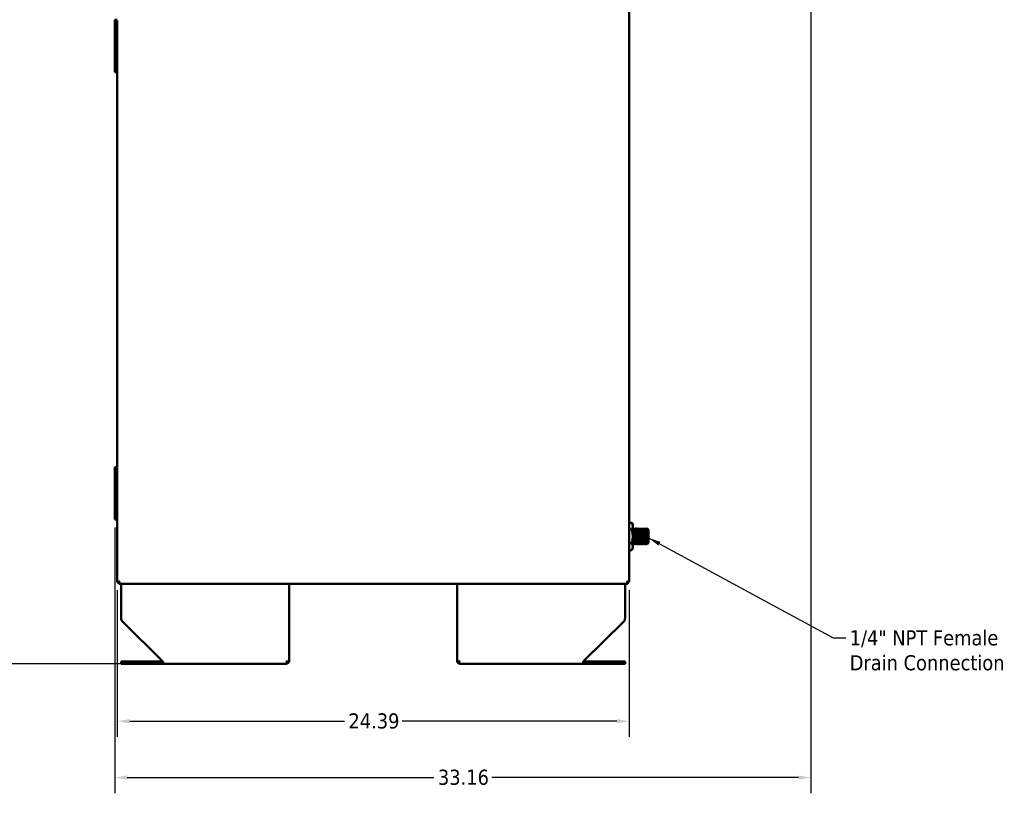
# Model space of a CAD drawing. Header units: inches. Extents: x 1 to 203, y 4 to 128.
# Tile 17 of 132: x 35 to 81, y 35 to 72. Entities that reach past the tile are written whole.
import ezdxf

# ---------------------------------------------------------------- set-up
doc = ezdxf.new("R2010")
doc.units = ezdxf.units.IN
doc.header["$LTSCALE"] = 6
doc.header["$MEASUREMENT"] = 0
for name, color, linetype, lineweight in [('Dimension (ANSI)', 7, 'Continuous', 25), ('Symbol (ANSI)', 7, 'Continuous', 25), ('Visible (ANSI)', 7, 'Continuous', 50)]:
    doc.layers.add(name, color=color, linetype=linetype, lineweight=lineweight)
doc.styles.add('Note Text (ANSI)', font='tahoma.ttf')
doc.dimstyles.new('Default (ANSI)', dxfattribs={"dimscale": 6, "dimtxt": 0.12, "dimasz": 0.098425, "dimexe": 0.125, "dimexo": 0.0625, "dimgap": 0.031496, "dimtad": 0, "dimtih": 1, "dimtoh": 1, "dimrnd": 1e-08, "dimzin": 4, "dimdsep": 46, "dimtxsty": 'Note Text (ANSI)', "dimcen": 0.09, "dimdle": 0.393701, "dimclrd": 256, "dimclre": 256, "dimclrt": 256, "dimadec": 0, "dimazin": 1, "dimtfac": 1, "dimtofl": 0, "dimtmove": 0, "dimatfit": 3, "dimfxl": 1, "dimtolj": 1, "dimtzin": 4, "dimlwd": -1, "dimlwe": -1, "dimarcsym": 0})
doc.dimstyles.new('Default (ANSI)$7', dxfattribs={"dimscale": 6, "dimtxt": 0.12, "dimasz": 0.098425, "dimexe": 0.125, "dimexo": 0.0625, "dimgap": 0.031496, "dimtad": 0, "dimtih": 1, "dimtoh": 1, "dimrnd": 1e-08, "dimzin": 4, "dimdsep": 46, "dimtxsty": 'Note Text (ANSI)', "dimcen": 0.09, "dimdle": 0.393701, "dimclrd": 256, "dimclre": 256, "dimclrt": 256, "dimadec": 0, "dimazin": 1, "dimtfac": 1, "dimtofl": 0, "dimtmove": 0, "dimatfit": 3, "dimfxl": 1, "dimtolj": 1, "dimtzin": 4, "dimlwd": -1, "dimlwe": -1, "dimarcsym": 0})

# ---------------------------------------------------------------- blocks, each defined once
blk = doc.blocks.new('*D7')
at = {"layer": 'Defpoints', "color": 0, "transparency": 16777216}
for p in [(32.686, 117.727), (39.3, 117.727), (41.418, 41.528)]:
    blk.add_point(p, dxfattribs=at)
at = {"layer": 'Dimension (ANSI)', "transparency": 16777216}
for p, q in [((38.925, 117.727), (31.936, 117.727)), ((32.686, 117.136), (32.686, 80.191)), ((32.686, 42.119), (32.686, 79.063)), ((41.043, 41.528), (31.936, 41.528))]:
    blk.add_line(p, q, dxfattribs=at)
for points in [[(32.587, 117.136), (32.784, 117.136), (32.686, 117.727)], [(32.587, 42.119), (32.784, 42.119), (32.686, 41.528)]]:
    blk.add_solid(points, dxfattribs=at)
at = {"layer": 'Dimension (ANSI)', "transparency": 16777216, "insert": (31.499, 80.002), "char_height": 0.72, "attachment_point": 1, "style": 'Note Text (ANSI)'}
blk.add_mtext('\\A1;76.20', dxfattribs=at)
blk = doc.blocks.new('*D8')
at = {"layer": 'Defpoints', "color": 0, "transparency": 16777216}
for p in [(39.224, 45.403), (63.609, 45.403), (63.609, 38.789)]:
    blk.add_point(p, dxfattribs=at)
at = {"layer": 'Dimension (ANSI)', "transparency": 16777216}
for p, q in [((39.224, 45.028), (39.224, 38.039)), ((63.609, 45.028), (63.609, 38.039)), ((39.814, 38.789), (50.043, 38.789)), ((63.018, 38.789), (52.789, 38.789))]:
    blk.add_line(p, q, dxfattribs=at)
for points in [[(39.814, 38.887), (39.814, 38.69), (39.224, 38.789)], [(63.018, 38.887), (63.018, 38.69), (63.609, 38.789)]]:
    blk.add_solid(points, dxfattribs=at)
at = {"layer": 'Dimension (ANSI)', "transparency": 16777216, "insert": (50.232, 39.164), "char_height": 0.72, "attachment_point": 1, "style": 'Note Text (ANSI)'}
blk.add_mtext('\\A1;24.39', dxfattribs=at)
blk = doc.blocks.new('*D9')
at = {"layer": 'Defpoints', "color": 0, "transparency": 16777216}
for p in [(72.262, 95.358), (39.107, 48.391), (72.262, 36.108)]:
    blk.add_point(p, dxfattribs=at)
at = {"layer": 'Dimension (ANSI)', "transparency": 16777216}
for p, q in [((72.262, 94.983), (72.262, 35.358)), ((39.107, 48.016), (39.107, 35.358)), ((39.697, 36.108), (54.304, 36.108)), ((71.672, 36.108), (57.065, 36.108))]:
    blk.add_line(p, q, dxfattribs=at)
for points in [[(39.697, 36.206), (39.697, 36.009), (39.107, 36.108)], [(71.672, 36.206), (71.672, 36.009), (72.262, 36.108)]]:
    blk.add_solid(points, dxfattribs=at)
at = {"layer": 'Dimension (ANSI)', "transparency": 16777216, "insert": (54.493, 36.483), "char_height": 0.72, "attachment_point": 1, "style": 'Note Text (ANSI)'}
blk.add_mtext('\\A1;33.16', dxfattribs=at)

msp = doc.modelspace()

# ---------------------------------------------------------------- linework, layer by layer
at = {"layer": 'Visible (ANSI)'}
for p, q in [((63.6088, 45.4028), (63.6088, 117.6526)), ((39.2242, 72.1905), (39.1068, 72.1905)), ((39.1068, 72.1905), (39.1068, 71.6905)), ((39.2242, 72.1592), (39.2245, 72.1592)), ((39.2245, 72.1592), (39.2245, 69.5967)), ((39.2245, 71.6905), (39.1068, 71.6905)), ((39.2245, 71.6905), (39.1068, 71.6905)), ((39.1068, 71.6905), (39.1068, 71.1905)), ((39.2245, 71.1905), (39.1068, 71.1905)), ((39.1068, 71.1905), (39.1068, 70.6905)), ((39.2245, 71.1905), (39.1068, 71.1905)), ((39.2245, 70.6905), (39.1068, 70.6905)), ((39.2245, 70.6905), (39.1068, 70.6905)), ((39.1068, 70.6905), (39.1068, 70.1905)), ((39.2245, 70.1905), (39.1068, 70.1905)), ((39.1068, 70.1905), (39.1068, 69.6905)), ((39.2245, 70.1905), (39.1068, 70.1905)), ((39.2245, 69.6905), (39.1068, 69.6905)), ((39.2236, 69.5967), (39.2236, 50.8913)), ((39.2245, 69.5967), (39.2236, 69.5967)), ((39.2242, 50.8913), (39.1068, 50.8913)), ((39.1068, 50.8913), (39.1068, 50.3913)), ((39.2242, 50.86), (39.2245, 50.86)), ((39.2245, 50.86), (39.2245, 48.2975)), ((39.2245, 50.3913), (39.1068, 50.3913)), ((39.2245, 50.3913), (39.1068, 50.3913)), ((39.1068, 50.3913), (39.1068, 49.8913)), ((39.2245, 49.8913), (39.1068, 49.8913)), ((39.1068, 49.8913), (39.1068, 49.3913)), ((39.2245, 49.8913), (39.1068, 49.8913)), ((39.2245, 49.3913), (39.1068, 49.3913)), ((39.2245, 49.3913), (39.1068, 49.3913)), ((39.1068, 49.3913), (39.1068, 48.8913)), ((39.2245, 48.8913), (39.1068, 48.8913)), ((39.1068, 48.8913), (39.1068, 48.3913)), ((39.2245, 48.8913), (39.1068, 48.8913)), ((39.2245, 48.3913), (39.1068, 48.3913)), ((39.2245, 48.2975), (39.2236, 48.2975)), ((39.2236, 48.2975), (39.2236, 45.4028)), ((63.7215, 48.2397), (63.6088, 48.2397)), ((63.7215, 47.9149), (63.6088, 47.9149)), ((63.7718, 48.1527), (63.7215, 48.2397)), ((63.7718, 48.1527), (63.7718, 48.0773)), ((63.7718, 48.0773), (63.7718, 47.5902)), ((63.803, 47.9246), (63.7954, 47.9246)), ((63.8265, 47.9652), (63.8343, 47.9652)), ((63.8655, 47.9246), (63.8579, 47.9246)), ((63.889, 47.9652), (63.8968, 47.9652)), ((63.928, 47.9246), (63.9204, 47.9246)), ((63.9515, 47.9652), (63.9593, 47.9652)), ((63.9905, 47.9246), (63.9829, 47.9246)), ((64.014, 47.9652), (64.0218, 47.9652)), ((64.053, 47.9246), (64.0454, 47.9246)), ((64.0765, 47.9652), (64.0843, 47.9652)), ((64.1155, 47.9246), (64.1079, 47.9246)), ((64.139, 47.9652), (64.1468, 47.9652)), ((64.178, 47.9246), (64.1704, 47.9246)), ((64.2015, 47.9652), (64.2093, 47.9652)), ((64.2405, 47.9246), (64.2329, 47.9246)), ((64.264, 47.9652), (64.2718, 47.9652)), ((64.303, 47.9246), (64.2954, 47.9246)), ((64.3265, 47.9652), (64.3343, 47.9652)), ((64.3655, 47.9246), (64.3579, 47.9246)), ((64.389, 47.9652), (64.3968, 47.9652)), ((64.428, 47.9246), (64.4204, 47.9246)), ((64.4515, 47.9652), (64.4593, 47.9652)), ((64.4593, 47.9652), (64.4593, 47.8553)), ((64.4905, 47.9246), (64.4829, 47.9246)), ((64.4903, 47.9246), (64.4936, 47.9304)), ((64.5218, 47.9027), (64.4939, 47.9305)), ((64.5218, 47.9027), (64.5218, 47.2777)), ((63.7718, 47.5902), (63.7718, 47.103)), ((64.4999, 47.5376), (64.4999, 47.7865)), ((63.7215, 47.2654), (63.6088, 47.2654)), ((63.7215, 46.9407), (63.6088, 46.9407)), ((63.7718, 47.0277), (63.7215, 46.9407)), ((63.7718, 47.103), (63.7718, 47.0277)), ((63.7952, 47.2152), (63.803, 47.2152)), ((63.834, 47.2558), (63.8265, 47.2558)), ((63.8577, 47.2152), (63.8655, 47.2152)), ((63.8965, 47.2558), (63.889, 47.2558)), ((63.9202, 47.2152), (63.928, 47.2152)), ((63.959, 47.2558), (63.9515, 47.2558)), ((63.9827, 47.2152), (63.9905, 47.2152)), ((64.0215, 47.2558), (64.014, 47.2558)), ((64.0452, 47.2152), (64.053, 47.2152)), ((64.084, 47.2558), (64.0765, 47.2558)), ((64.1077, 47.2152), (64.1155, 47.2152)), ((64.1465, 47.2558), (64.139, 47.2558)), ((64.1702, 47.2152), (64.178, 47.2152)), ((64.209, 47.2558), (64.2015, 47.2558)), ((64.2327, 47.2152), (64.2405, 47.2152)), ((64.2715, 47.2558), (64.264, 47.2558)), ((64.2952, 47.2152), (64.303, 47.2152)), ((64.334, 47.2558), (64.3265, 47.2558)), ((64.3577, 47.2152), (64.3655, 47.2152)), ((64.3965, 47.2558), (64.389, 47.2558)), ((64.4202, 47.2152), (64.428, 47.2152)), ((64.459, 47.2558), (64.4515, 47.2558)), ((64.5218, 47.2777), (64.4741, 47.23)), ((39.2236, 45.4028), (39.226, 45.4028)), ((39.2689, 45.4028), (39.226, 45.4028)), ((39.3, 45.4028), (39.2689, 45.4028)), ((39.3001, 45.4027), (39.2977, 45.4027)), ((39.2977, 45.3287), (39.2977, 45.4027)), ((39.3001, 45.3287), (39.2977, 45.3287)), ((39.3001, 45.4026), (39.3001, 45.4027)), ((39.3002, 45.4027), (39.3001, 45.4026)), ((39.3002, 45.4027), (39.3001, 45.4027)), ((39.3001, 45.4026), (39.3002, 45.4026)), ((63.5347, 45.3287), (39.3001, 45.3287)), ((39.3002, 45.4026), (39.3004, 45.3712)), ((39.3398, 45.4419), (39.3395, 45.4419)), ((39.3396, 45.4421), (39.3398, 45.4421)), ((39.4078, 43.6953), (39.4078, 45.3287)), ((47.4078, 41.6323), (47.4078, 45.3287)), ((55.4078, 41.6323), (55.4078, 45.3287)), ((63.4078, 43.6953), (63.4078, 45.3287)), ((63.4958, 45.4421), (63.496, 45.4421)), ((63.5324, 45.4051), (63.5324, 45.4053)), ((63.5348, 45.4028), (63.5347, 45.4028)), ((63.5348, 45.4029), (63.5349, 45.4028)), ((63.5348, 45.4029), (63.5348, 45.4028)), ((63.5349, 45.4028), (63.5348, 45.4028)), ((63.5349, 45.4028), (63.5351, 45.4028)), ((63.5349, 45.4026), (63.5351, 45.3712)), ((63.5351, 45.4028), (63.5666, 45.4028)), ((63.5666, 45.4028), (63.6088, 45.4028)), ((39.4829, 43.5166), (41.3675, 41.6716)), ((63.3327, 43.5166), (61.448, 41.6716)), ((39.4078, 41.6323), (39.6578, 41.6323)), ((39.4078, 41.5283), (39.4078, 41.6323)), ((39.4078, 41.5283), (39.6578, 41.5283)), ((41.3453, 41.6323), (39.6578, 41.6323)), ((41.3453, 41.5283), (39.6578, 41.5283)), ((41.3453, 41.6323), (41.3852, 41.6323)), ((41.3453, 41.5283), (41.3453, 41.6323)), ((41.4172, 41.5283), (41.3453, 41.5283)), ((47.3037, 41.5282), (41.4176, 41.5282)), ((47.3037, 41.6322), (47.2644, 41.6716)), ((47.3038, 41.6323), (47.2644, 41.6716)), ((47.3037, 41.5282), (47.3037, 41.6322)), ((47.4078, 41.6323), (47.3038, 41.6323)), ((55.4078, 41.6323), (55.5118, 41.6323)), ((55.5118, 41.6323), (55.5512, 41.6716)), ((55.5119, 41.6322), (55.5512, 41.6716)), ((55.5119, 41.5282), (55.5119, 41.6322)), ((61.398, 41.5282), (55.5119, 41.5282)), ((61.4703, 41.5283), (61.3983, 41.5283)), ((61.4303, 41.6323), (61.4703, 41.6323)), ((63.1578, 41.6323), (61.4703, 41.6323)), ((61.4703, 41.5283), (61.4703, 41.6323)), ((63.1578, 41.5283), (61.4703, 41.5283)), ((63.1578, 41.6323), (63.4078, 41.6323)), ((63.1578, 41.5283), (63.4078, 41.5283)), ((63.4078, 41.6323), (63.4078, 41.5283))]:
    msp.add_line(p, q, dxfattribs=at)
for centre, radius, start, end in [((39.6578, 43.6953), 0.25, 180, 225.60797), ((63.1578, 43.6953), 0.25, 314.39203, 0), ((47.2644, 41.6717), 0.0394, 314.8618, 314.97626), ((47.2644, 41.6717), 0.1434, 285.91475, 344.05253), ((55.5512, 41.6717), 0.1434, 195.94747, 254.08525), ((55.5512, 41.6717), 0.0394, 225.02374, 225.1382)]:
    msp.add_arc(centre, radius, start, end, dxfattribs=at)
for centre, major_axis, ratio, start_param, end_param in [((39.3001, 45.4421), (0, -0.1134), 0.0037578, 0, 0.8959849), ((39.3396, 45.4421), (0.0394, 0.0394), 0.0018789, 3.1434716, 4.7094431), ((39.3394, 45.4423), (-0.1134, -0.1134), 0.0018789, 1.5692271, 1.5709989), ((39.3394, 45.4421), (0, -0.0394), 0.0037578, 1.5659715, 1.5685633), ((39.3396, 45.4421), (0.1134, 0.1134), 0.0018789, 4.7108197, 4.7125916), ((39.3394, 45.4421), (0, -0.1134), 0.0037578, 1.56912, 1.5707963), ((63.4954, 45.4421), (0, -0.1134), 0.0037578, 1.56912, 1.5707963), ((63.4954, 45.4423), (-0.0394, 0.0394), 0.0018789, 3.1397137, 4.7034521), ((63.4952, 45.4421), (0.1134, -0.1134), 0.0018789, 1.5654693, 1.5672411), ((63.4954, 45.4423), (-0.1134, 0.1134), 0.0018789, 4.7070619, 4.7088337), ((63.5347, 45.4421), (0, -0.1134), 0.0037578, 0, 0.8959849)]:
    msp.add_ellipse(centre, major_axis=major_axis, ratio=ratio, start_param=start_param, end_param=end_param, dxfattribs=at)
for points, weights in [([(63.7718, 48.0773), (63.7718, 48.1527), (63.7215, 48.2397)], [1.63796447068, 1.63796447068, 1.52036391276]), ([(63.7215, 47.9149), (63.7718, 48.002), (63.7718, 48.0773)], [1.52036391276, 1.63796447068, 1.63796447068]), ([(63.7718, 47.5902), (63.7718, 47.7409), (63.7215, 47.9149)], [1.63796447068, 1.63796447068, 1.52036391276]), ([(63.7215, 47.2654), (63.7718, 47.4395), (63.7718, 47.5902)], [1.52036391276, 1.63796447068, 1.63796447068]), ([(63.7718, 47.103), (63.7718, 47.1784), (63.7215, 47.2654)], [1.63796447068, 1.63796447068, 1.52036391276]), ([(63.7215, 46.9407), (63.7718, 47.0277), (63.7718, 47.103)], [1.52036391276, 1.63796447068, 1.63796447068])]:
    msp.add_rational_spline(points, weights, degree=2, dxfattribs=at)
for points, weights, knots in [([(63.8034, 47.2155), (63.8032, 47.2152), (63.803, 47.2152), (63.7991, 47.2152), (63.7952, 47.325), (63.7913, 47.4349), (63.7874, 47.5902), (63.7835, 47.7455), (63.7796, 47.8553), (63.7757, 47.9652), (63.7718, 47.9652)], [0.991733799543, 0.995614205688, 1, 0.923879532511, 1, 0.923879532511, 1, 0.923879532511, 1, 0.923879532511, 1], [0.459711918, 0.459711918, 0.459711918, 0.46, 0.46, 0.465, 0.465, 0.47, 0.47, 0.475, 0.475, 0.48, 0.48, 0.48]), ([(63.7952, 47.2152), (63.7913, 47.2152), (63.7874, 47.325), (63.7835, 47.4349), (63.7796, 47.5902), (63.7757, 47.7455), (63.7718, 47.8553)], [1, 0.923879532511, 1, 0.923879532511, 1, 0.923879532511, 1], [0.5, 0.5, 0.5, 0.505, 0.505, 0.51, 0.51, 0.515, 0.515, 0.515]), ([(63.8265, 47.2558), (63.8226, 47.2558), (63.8186, 47.3537), (63.8147, 47.4517), (63.8108, 47.5902), (63.8069, 47.7287), (63.803, 47.8266), (63.7994, 47.9178), (63.7957, 47.9242)], [1, 0.923879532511, 1, 0.923879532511, 1, 0.923879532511, 1, 0.928804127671, 0.990788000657], [0.46, 0.46, 0.46, 0.465, 0.465, 0.47, 0.47, 0.475, 0.475, 0.479676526, 0.479676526, 0.479676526]), ([(63.8338, 47.2562), (63.8301, 47.2626), (63.8265, 47.3537), (63.8226, 47.4517), (63.8186, 47.5902), (63.8147, 47.7287), (63.8108, 47.8266), (63.8069, 47.9246), (63.803, 47.9246)], [0.990788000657, 0.928804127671, 1, 0.923879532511, 1, 0.923879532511, 1, 0.923879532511, 1], [0.460323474, 0.460323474, 0.460323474, 0.465, 0.465, 0.47, 0.47, 0.475, 0.475, 0.48, 0.48, 0.48]), ([(63.8577, 47.2152), (63.8538, 47.2152), (63.8499, 47.325), (63.846, 47.4349), (63.8421, 47.5902), (63.8382, 47.7455), (63.8343, 47.8553), (63.8304, 47.9652), (63.8265, 47.9652), (63.8263, 47.9652), (63.826, 47.9648)], [1, 0.923879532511, 1, 0.923879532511, 1, 0.923879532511, 1, 0.923879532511, 1, 0.995614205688, 0.991733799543], [0.46, 0.46, 0.46, 0.465, 0.465, 0.47, 0.47, 0.475, 0.475, 0.48, 0.48, 0.480288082, 0.480288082, 0.480288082]), ([(63.8659, 47.2155), (63.8657, 47.2152), (63.8655, 47.2152), (63.8616, 47.2152), (63.8577, 47.325), (63.8538, 47.4349), (63.8499, 47.5902), (63.846, 47.7455), (63.8421, 47.8553), (63.8382, 47.9652), (63.8343, 47.9652)], [0.991733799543, 0.995614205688, 1, 0.923879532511, 1, 0.923879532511, 1, 0.923879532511, 1, 0.923879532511, 1], [0.419711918, 0.419711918, 0.419711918, 0.42, 0.42, 0.425, 0.425, 0.43, 0.43, 0.435, 0.435, 0.44, 0.44, 0.44]), ([(63.889, 47.2558), (63.8851, 47.2558), (63.8811, 47.3537), (63.8772, 47.4517), (63.8733, 47.5902), (63.8694, 47.7287), (63.8655, 47.8266), (63.8619, 47.9178), (63.8582, 47.9242)], [1, 0.923879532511, 1, 0.923879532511, 1, 0.923879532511, 1, 0.928804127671, 0.990788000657], [0.42, 0.42, 0.42, 0.425, 0.425, 0.43, 0.43, 0.435, 0.435, 0.439676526, 0.439676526, 0.439676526]), ([(63.8963, 47.2562), (63.8926, 47.2626), (63.889, 47.3537), (63.8851, 47.4517), (63.8811, 47.5902), (63.8772, 47.7287), (63.8733, 47.8266), (63.8694, 47.9246), (63.8655, 47.9246)], [0.990788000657, 0.928804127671, 1, 0.923879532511, 1, 0.923879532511, 1, 0.923879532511, 1], [0.420323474, 0.420323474, 0.420323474, 0.425, 0.425, 0.43, 0.43, 0.435, 0.435, 0.44, 0.44, 0.44]), ([(63.9202, 47.2152), (63.9163, 47.2152), (63.9124, 47.325), (63.9085, 47.4349), (63.9046, 47.5902), (63.9007, 47.7455), (63.8968, 47.8553), (63.8929, 47.9652), (63.889, 47.9652), (63.8888, 47.9652), (63.8885, 47.9648)], [1, 0.923879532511, 1, 0.923879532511, 1, 0.923879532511, 1, 0.923879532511, 1, 0.995614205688, 0.991733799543], [0.42, 0.42, 0.42, 0.425, 0.425, 0.43, 0.43, 0.435, 0.435, 0.44, 0.44, 0.440288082, 0.440288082, 0.440288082]), ([(63.9284, 47.2155), (63.9282, 47.2152), (63.928, 47.2152), (63.9241, 47.2152), (63.9202, 47.325), (63.9163, 47.4349), (63.9124, 47.5902), (63.9085, 47.7455), (63.9046, 47.8553), (63.9007, 47.9652), (63.8968, 47.9652)], [0.991733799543, 0.995614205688, 1, 0.923879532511, 1, 0.923879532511, 1, 0.923879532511, 1, 0.923879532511, 1], [0.379711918, 0.379711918, 0.379711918, 0.38, 0.38, 0.385, 0.385, 0.39, 0.39, 0.395, 0.395, 0.4, 0.4, 0.4]), ([(63.9515, 47.2558), (63.9476, 47.2558), (63.9436, 47.3537), (63.9397, 47.4517), (63.9358, 47.5902), (63.9319, 47.7287), (63.928, 47.8266), (63.9244, 47.9178), (63.9207, 47.9242)], [1, 0.923879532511, 1, 0.923879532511, 1, 0.923879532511, 1, 0.928804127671, 0.990788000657], [0.38, 0.38, 0.38, 0.385, 0.385, 0.39, 0.39, 0.395, 0.395, 0.399676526, 0.399676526, 0.399676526]), ([(63.9588, 47.2562), (63.9551, 47.2626), (63.9515, 47.3537), (63.9476, 47.4517), (63.9436, 47.5902), (63.9397, 47.7287), (63.9358, 47.8266), (63.9319, 47.9246), (63.928, 47.9246)], [0.990788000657, 0.928804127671, 1, 0.923879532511, 1, 0.923879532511, 1, 0.923879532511, 1], [0.380323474, 0.380323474, 0.380323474, 0.385, 0.385, 0.39, 0.39, 0.395, 0.395, 0.4, 0.4, 0.4]), ([(63.9827, 47.2152), (63.9788, 47.2152), (63.9749, 47.325), (63.971, 47.4349), (63.9671, 47.5902), (63.9632, 47.7455), (63.9593, 47.8553), (63.9554, 47.9652), (63.9515, 47.9652), (63.9513, 47.9652), (63.951, 47.9648)], [1, 0.923879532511, 1, 0.923879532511, 1, 0.923879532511, 1, 0.923879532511, 1, 0.995614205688, 0.991733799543], [0.38, 0.38, 0.38, 0.385, 0.385, 0.39, 0.39, 0.395, 0.395, 0.4, 0.4, 0.400288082, 0.400288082, 0.400288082]), ([(63.9909, 47.2155), (63.9907, 47.2152), (63.9905, 47.2152), (63.9866, 47.2152), (63.9827, 47.325), (63.9788, 47.4349), (63.9749, 47.5902), (63.971, 47.7455), (63.9671, 47.8553), (63.9632, 47.9652), (63.9593, 47.9652)], [0.991733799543, 0.995614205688, 1, 0.923879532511, 1, 0.923879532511, 1, 0.923879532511, 1, 0.923879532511, 1], [0.339711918, 0.339711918, 0.339711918, 0.34, 0.34, 0.345, 0.345, 0.35, 0.35, 0.355, 0.355, 0.36, 0.36, 0.36]), ([(64.014, 47.2558), (64.0101, 47.2558), (64.0061, 47.3537), (64.0022, 47.4517), (63.9983, 47.5902), (63.9944, 47.7287), (63.9905, 47.8266), (63.9869, 47.9178), (63.9832, 47.9242)], [1, 0.923879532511, 1, 0.923879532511, 1, 0.923879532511, 1, 0.928804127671, 0.990788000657], [0.34, 0.34, 0.34, 0.345, 0.345, 0.35, 0.35, 0.355, 0.355, 0.359676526, 0.359676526, 0.359676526]), ([(64.0213, 47.2562), (64.0176, 47.2626), (64.014, 47.3537), (64.0101, 47.4517), (64.0061, 47.5902), (64.0022, 47.7287), (63.9983, 47.8266), (63.9944, 47.9246), (63.9905, 47.9246)], [0.990788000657, 0.928804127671, 1, 0.923879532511, 1, 0.923879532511, 1, 0.923879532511, 1], [0.340323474, 0.340323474, 0.340323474, 0.345, 0.345, 0.35, 0.35, 0.355, 0.355, 0.36, 0.36, 0.36]), ([(64.0452, 47.2152), (64.0413, 47.2152), (64.0374, 47.325), (64.0335, 47.4349), (64.0296, 47.5902), (64.0257, 47.7455), (64.0218, 47.8553), (64.0179, 47.9652), (64.014, 47.9652), (64.0138, 47.9652), (64.0135, 47.9648)], [1, 0.923879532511, 1, 0.923879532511, 1, 0.923879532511, 1, 0.923879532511, 1, 0.995614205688, 0.991733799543], [0.34, 0.34, 0.34, 0.345, 0.345, 0.35, 0.35, 0.355, 0.355, 0.36, 0.36, 0.360288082, 0.360288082, 0.360288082]), ([(64.0534, 47.2155), (64.0532, 47.2152), (64.053, 47.2152), (64.0491, 47.2152), (64.0452, 47.325), (64.0413, 47.4349), (64.0374, 47.5902), (64.0335, 47.7455), (64.0296, 47.8553), (64.0257, 47.9652), (64.0218, 47.9652)], [0.991733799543, 0.995614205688, 1, 0.923879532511, 1, 0.923879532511, 1, 0.923879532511, 1, 0.923879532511, 1], [0.299711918, 0.299711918, 0.299711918, 0.3, 0.3, 0.305, 0.305, 0.31, 0.31, 0.315, 0.315, 0.32, 0.32, 0.32]), ([(64.0765, 47.2558), (64.0726, 47.2558), (64.0686, 47.3537), (64.0647, 47.4517), (64.0608, 47.5902), (64.0569, 47.7287), (64.053, 47.8266), (64.0494, 47.9178), (64.0457, 47.9242)], [1, 0.923879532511, 1, 0.923879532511, 1, 0.923879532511, 1, 0.928804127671, 0.990788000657], [0.3, 0.3, 0.3, 0.305, 0.305, 0.31, 0.31, 0.315, 0.315, 0.319676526, 0.319676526, 0.319676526]), ([(64.0838, 47.2562), (64.0801, 47.2626), (64.0765, 47.3537), (64.0726, 47.4517), (64.0686, 47.5902), (64.0647, 47.7287), (64.0608, 47.8266), (64.0569, 47.9246), (64.053, 47.9246)], [0.990788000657, 0.928804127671, 1, 0.923879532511, 1, 0.923879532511, 1, 0.923879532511, 1], [0.300323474, 0.300323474, 0.300323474, 0.305, 0.305, 0.31, 0.31, 0.315, 0.315, 0.32, 0.32, 0.32]), ([(64.1077, 47.2152), (64.1038, 47.2152), (64.0999, 47.325), (64.096, 47.4349), (64.0921, 47.5902), (64.0882, 47.7455), (64.0843, 47.8553), (64.0804, 47.9652), (64.0765, 47.9652), (64.0763, 47.9652), (64.076, 47.9648)], [1, 0.923879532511, 1, 0.923879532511, 1, 0.923879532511, 1, 0.923879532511, 1, 0.995614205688, 0.991733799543], [0.3, 0.3, 0.3, 0.305, 0.305, 0.31, 0.31, 0.315, 0.315, 0.32, 0.32, 0.320288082, 0.320288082, 0.320288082]), ([(64.1159, 47.2155), (64.1157, 47.2152), (64.1155, 47.2152), (64.1116, 47.2152), (64.1077, 47.325), (64.1038, 47.4349), (64.0999, 47.5902), (64.096, 47.7455), (64.0921, 47.8553), (64.0882, 47.9652), (64.0843, 47.9652)], [0.991733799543, 0.995614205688, 1, 0.923879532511, 1, 0.923879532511, 1, 0.923879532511, 1, 0.923879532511, 1], [0.259711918, 0.259711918, 0.259711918, 0.26, 0.26, 0.265, 0.265, 0.27, 0.27, 0.275, 0.275, 0.28, 0.28, 0.28]), ([(64.139, 47.2558), (64.1351, 47.2558), (64.1311, 47.3537), (64.1272, 47.4517), (64.1233, 47.5902), (64.1194, 47.7287), (64.1155, 47.8266), (64.1119, 47.9178), (64.1082, 47.9242)], [1, 0.923879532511, 1, 0.923879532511, 1, 0.923879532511, 1, 0.928804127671, 0.990788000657], [0.26, 0.26, 0.26, 0.265, 0.265, 0.27, 0.27, 0.275, 0.275, 0.279676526, 0.279676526, 0.279676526]), ([(64.1463, 47.2562), (64.1426, 47.2626), (64.139, 47.3537), (64.1351, 47.4517), (64.1311, 47.5902), (64.1272, 47.7287), (64.1233, 47.8266), (64.1194, 47.9246), (64.1155, 47.9246)], [0.990788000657, 0.928804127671, 1, 0.923879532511, 1, 0.923879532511, 1, 0.923879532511, 1], [0.260323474, 0.260323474, 0.260323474, 0.265, 0.265, 0.27, 0.27, 0.275, 0.275, 0.28, 0.28, 0.28]), ([(64.1702, 47.2152), (64.1663, 47.2152), (64.1624, 47.325), (64.1585, 47.4349), (64.1546, 47.5902), (64.1507, 47.7455), (64.1468, 47.8553), (64.1429, 47.9652), (64.139, 47.9652), (64.1388, 47.9652), (64.1385, 47.9648)], [1, 0.923879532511, 1, 0.923879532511, 1, 0.923879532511, 1, 0.923879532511, 1, 0.995614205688, 0.991733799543], [0.26, 0.26, 0.26, 0.265, 0.265, 0.27, 0.27, 0.275, 0.275, 0.28, 0.28, 0.280288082, 0.280288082, 0.280288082]), ([(64.1784, 47.2155), (64.1782, 47.2152), (64.178, 47.2152), (64.1741, 47.2152), (64.1702, 47.325), (64.1663, 47.4349), (64.1624, 47.5902), (64.1585, 47.7455), (64.1546, 47.8553), (64.1507, 47.9652), (64.1468, 47.9652)], [0.991733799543, 0.995614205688, 1, 0.923879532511, 1, 0.923879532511, 1, 0.923879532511, 1, 0.923879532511, 1], [0.219711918, 0.219711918, 0.219711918, 0.22, 0.22, 0.225, 0.225, 0.23, 0.23, 0.235, 0.235, 0.24, 0.24, 0.24]), ([(64.2015, 47.2558), (64.1976, 47.2558), (64.1936, 47.3537), (64.1897, 47.4517), (64.1858, 47.5902), (64.1819, 47.7287), (64.178, 47.8266), (64.1744, 47.9178), (64.1707, 47.9242)], [1, 0.923879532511, 1, 0.923879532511, 1, 0.923879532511, 1, 0.928804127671, 0.990788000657], [0.22, 0.22, 0.22, 0.225, 0.225, 0.23, 0.23, 0.235, 0.235, 0.239676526, 0.239676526, 0.239676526]), ([(64.2088, 47.2562), (64.2051, 47.2626), (64.2015, 47.3537), (64.1976, 47.4517), (64.1936, 47.5902), (64.1897, 47.7287), (64.1858, 47.8266), (64.1819, 47.9246), (64.178, 47.9246)], [0.990788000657, 0.928804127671, 1, 0.923879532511, 1, 0.923879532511, 1, 0.923879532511, 1], [0.220323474, 0.220323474, 0.220323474, 0.225, 0.225, 0.23, 0.23, 0.235, 0.235, 0.24, 0.24, 0.24]), ([(64.2327, 47.2152), (64.2288, 47.2152), (64.2249, 47.325), (64.221, 47.4349), (64.2171, 47.5902), (64.2132, 47.7455), (64.2093, 47.8553), (64.2054, 47.9652), (64.2015, 47.9652), (64.2013, 47.9652), (64.201, 47.9648)], [1, 0.923879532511, 1, 0.923879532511, 1, 0.923879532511, 1, 0.923879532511, 1, 0.995614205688, 0.991733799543], [0.22, 0.22, 0.22, 0.225, 0.225, 0.23, 0.23, 0.235, 0.235, 0.24, 0.24, 0.240288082, 0.240288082, 0.240288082]), ([(64.2409, 47.2155), (64.2407, 47.2152), (64.2405, 47.2152), (64.2366, 47.2152), (64.2327, 47.325), (64.2288, 47.4349), (64.2249, 47.5902), (64.221, 47.7455), (64.2171, 47.8553), (64.2132, 47.9652), (64.2093, 47.9652)], [0.991733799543, 0.995614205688, 1, 0.923879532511, 1, 0.923879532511, 1, 0.923879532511, 1, 0.923879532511, 1], [0.179711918, 0.179711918, 0.179711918, 0.18, 0.18, 0.185, 0.185, 0.19, 0.19, 0.195, 0.195, 0.2, 0.2, 0.2]), ([(64.264, 47.2558), (64.2601, 47.2558), (64.2561, 47.3537), (64.2522, 47.4517), (64.2483, 47.5902), (64.2444, 47.7287), (64.2405, 47.8266), (64.2369, 47.9178), (64.2332, 47.9242)], [1, 0.923879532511, 1, 0.923879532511, 1, 0.923879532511, 1, 0.928804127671, 0.990788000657], [0.18, 0.18, 0.18, 0.185, 0.185, 0.19, 0.19, 0.195, 0.195, 0.199676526, 0.199676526, 0.199676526]), ([(64.2713, 47.2562), (64.2676, 47.2626), (64.264, 47.3537), (64.2601, 47.4517), (64.2561, 47.5902), (64.2522, 47.7287), (64.2483, 47.8266), (64.2444, 47.9246), (64.2405, 47.9246)], [0.990788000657, 0.928804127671, 1, 0.923879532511, 1, 0.923879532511, 1, 0.923879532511, 1], [0.180323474, 0.180323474, 0.180323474, 0.185, 0.185, 0.19, 0.19, 0.195, 0.195, 0.2, 0.2, 0.2]), ([(64.2952, 47.2152), (64.2913, 47.2152), (64.2874, 47.325), (64.2835, 47.4349), (64.2796, 47.5902), (64.2757, 47.7455), (64.2718, 47.8553), (64.2679, 47.9652), (64.264, 47.9652), (64.2638, 47.9652), (64.2635, 47.9648)], [1, 0.923879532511, 1, 0.923879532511, 1, 0.923879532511, 1, 0.923879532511, 1, 0.995614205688, 0.991733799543], [0.18, 0.18, 0.18, 0.185, 0.185, 0.19, 0.19, 0.195, 0.195, 0.2, 0.2, 0.200288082, 0.200288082, 0.200288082]), ([(64.3034, 47.2155), (64.3032, 47.2152), (64.303, 47.2152), (64.2991, 47.2152), (64.2952, 47.325), (64.2913, 47.4349), (64.2874, 47.5902), (64.2835, 47.7455), (64.2796, 47.8553), (64.2757, 47.9652), (64.2718, 47.9652)], [0.991733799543, 0.995614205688, 1, 0.923879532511, 1, 0.923879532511, 1, 0.923879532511, 1, 0.923879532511, 1], [0.139711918, 0.139711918, 0.139711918, 0.14, 0.14, 0.145, 0.145, 0.15, 0.15, 0.155, 0.155, 0.16, 0.16, 0.16]), ([(64.3265, 47.2558), (64.3226, 47.2558), (64.3186, 47.3537), (64.3147, 47.4517), (64.3108, 47.5902), (64.3069, 47.7287), (64.303, 47.8266), (64.2994, 47.9178), (64.2957, 47.9242)], [1, 0.923879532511, 1, 0.923879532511, 1, 0.923879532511, 1, 0.928804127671, 0.990788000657], [0.14, 0.14, 0.14, 0.145, 0.145, 0.15, 0.15, 0.155, 0.155, 0.159676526, 0.159676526, 0.159676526]), ([(64.3338, 47.2562), (64.3301, 47.2626), (64.3265, 47.3537), (64.3226, 47.4517), (64.3186, 47.5902), (64.3147, 47.7287), (64.3108, 47.8266), (64.3069, 47.9246), (64.303, 47.9246)], [0.990788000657, 0.928804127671, 1, 0.923879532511, 1, 0.923879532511, 1, 0.923879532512, 1], [0.140323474, 0.140323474, 0.140323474, 0.145, 0.145, 0.15, 0.15, 0.155, 0.155, 0.16, 0.16, 0.16]), ([(64.3577, 47.2152), (64.3538, 47.2152), (64.3499, 47.325), (64.346, 47.4349), (64.3421, 47.5902), (64.3382, 47.7455), (64.3343, 47.8553), (64.3304, 47.9652), (64.3265, 47.9652), (64.3263, 47.9652), (64.326, 47.9648)], [1, 0.923879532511, 1, 0.923879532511, 1, 0.923879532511, 1, 0.923879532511, 1, 0.995614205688, 0.991733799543], [0.14, 0.14, 0.14, 0.145, 0.145, 0.15, 0.15, 0.155, 0.155, 0.16, 0.16, 0.160288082, 0.160288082, 0.160288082]), ([(64.3659, 47.2155), (64.3657, 47.2152), (64.3655, 47.2152), (64.3616, 47.2152), (64.3577, 47.325), (64.3538, 47.4349), (64.3499, 47.5902), (64.346, 47.7455), (64.3421, 47.8553), (64.3382, 47.9652), (64.3343, 47.9652)], [0.991733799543, 0.995614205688, 1, 0.923879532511, 1, 0.923879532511, 1, 0.923879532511, 1, 0.923879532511, 1], [0.099711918, 0.099711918, 0.099711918, 0.1, 0.1, 0.105, 0.105, 0.11, 0.11, 0.115, 0.115, 0.12, 0.12, 0.12]), ([(64.389, 47.2558), (64.3851, 47.2558), (64.3811, 47.3537), (64.3772, 47.4517), (64.3733, 47.5902), (64.3694, 47.7287), (64.3655, 47.8266), (64.3619, 47.9178), (64.3582, 47.9242)], [1, 0.923879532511, 1, 0.923879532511, 1, 0.923879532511, 1, 0.928804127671, 0.990788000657], [0.1, 0.1, 0.1, 0.105, 0.105, 0.11, 0.11, 0.115, 0.115, 0.119676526, 0.119676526, 0.119676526]), ([(64.3963, 47.2562), (64.3926, 47.2626), (64.389, 47.3537), (64.3851, 47.4517), (64.3811, 47.5902), (64.3772, 47.7287), (64.3733, 47.8266), (64.3694, 47.9246), (64.3655, 47.9246)], [0.990788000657, 0.928804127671, 1, 0.923879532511, 1, 0.923879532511, 1, 0.923879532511, 1], [0.100323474, 0.100323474, 0.100323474, 0.105, 0.105, 0.11, 0.11, 0.115, 0.115, 0.12, 0.12, 0.12]), ([(64.4202, 47.2152), (64.4163, 47.2152), (64.4124, 47.325), (64.4085, 47.4349), (64.4046, 47.5902), (64.4007, 47.7455), (64.3968, 47.8553), (64.3929, 47.9652), (64.389, 47.9652), (64.3888, 47.9652), (64.3885, 47.9648)], [1, 0.923879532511, 1, 0.923879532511, 1, 0.923879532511, 1, 0.923879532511, 1, 0.995614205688, 0.991733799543], [0.1, 0.1, 0.1, 0.105, 0.105, 0.11, 0.11, 0.115, 0.115, 0.12, 0.12, 0.120288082, 0.120288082, 0.120288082]), ([(64.4284, 47.2155), (64.4282, 47.2152), (64.428, 47.2152), (64.4241, 47.2152), (64.4202, 47.325), (64.4163, 47.4349), (64.4124, 47.5902), (64.4085, 47.7455), (64.4046, 47.8553), (64.4007, 47.9652), (64.3968, 47.9652)], [0.991733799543, 0.995614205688, 1, 0.923879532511, 1, 0.923879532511, 1, 0.923879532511, 1, 0.923879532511, 1], [0.059711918, 0.059711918, 0.059711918, 0.06, 0.06, 0.065, 0.065, 0.07, 0.07, 0.075, 0.075, 0.08, 0.08, 0.08]), ([(64.4515, 47.2558), (64.4476, 47.2558), (64.4436, 47.3537), (64.4397, 47.4517), (64.4358, 47.5902), (64.4319, 47.7287), (64.428, 47.8266), (64.4244, 47.9178), (64.4207, 47.9242)], [1, 0.923879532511, 1, 0.923879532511, 1, 0.923879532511, 1, 0.928804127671, 0.990788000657], [0.06, 0.06, 0.06, 0.065, 0.065, 0.07, 0.07, 0.075, 0.075, 0.079676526, 0.079676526, 0.079676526]), ([(64.4588, 47.2562), (64.4551, 47.2626), (64.4515, 47.3537), (64.4476, 47.4517), (64.4436, 47.5902), (64.4397, 47.7287), (64.4358, 47.8266), (64.4319, 47.9246), (64.428, 47.9246)], [0.990788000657, 0.928804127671, 1, 0.923879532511, 1, 0.923879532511, 1, 0.923879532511, 1], [0.060323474, 0.060323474, 0.060323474, 0.065, 0.065, 0.07, 0.07, 0.075, 0.075, 0.08, 0.08, 0.08]), ([(64.4593, 47.8553), (64.4554, 47.9652), (64.4515, 47.9652), (64.4513, 47.9652), (64.451, 47.9648)], [1, 0.923879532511, 1, 0.995614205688, 0.991733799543], [0.075, 0.075, 0.075, 0.08, 0.08, 0.0802880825, 0.0802880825, 0.0802880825]), ([(64.4999, 47.5376), (64.4991, 47.5637), (64.4983, 47.5902), (64.4944, 47.7287), (64.4905, 47.8266), (64.4869, 47.9178), (64.4832, 47.9242)], [0.975309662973, 0.984497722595, 1, 0.923879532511, 1, 0.928804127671, 0.990788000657], [0.028981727, 0.028981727, 0.028981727, 0.03, 0.03, 0.035, 0.035, 0.039676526, 0.039676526, 0.039676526]), ([(64.4999, 47.7865), (64.4991, 47.8079), (64.4983, 47.8266), (64.4944, 47.9246), (64.4905, 47.9246)], [0.975309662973, 0.984497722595, 1, 0.923879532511, 1], [0.0339817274, 0.0339817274, 0.0339817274, 0.035, 0.035, 0.04, 0.04, 0.04])]:
    msp.add_rational_spline(points, weights, degree=2, knots=knots, dxfattribs=at)
for points in [[(63.7722, 47.9648), (63.78, 47.9513), (63.7879, 47.9377), (63.7957, 47.9242)], [(63.8028, 47.9246), (63.8105, 47.938), (63.8183, 47.9514), (63.826, 47.9648)], [(63.8347, 47.9648), (63.8425, 47.9513), (63.8504, 47.9377), (63.8582, 47.9242)], [(63.8653, 47.9246), (63.873, 47.938), (63.8808, 47.9514), (63.8885, 47.9648)], [(63.8972, 47.9648), (63.905, 47.9513), (63.9129, 47.9377), (63.9207, 47.9242)], [(63.9278, 47.9246), (63.9355, 47.938), (63.9433, 47.9514), (63.951, 47.9648)], [(63.9597, 47.9648), (63.9675, 47.9513), (63.9754, 47.9377), (63.9832, 47.9242)], [(63.9903, 47.9246), (63.998, 47.938), (64.0058, 47.9514), (64.0135, 47.9648)], [(64.0222, 47.9648), (64.03, 47.9513), (64.0379, 47.9377), (64.0457, 47.9242)], [(64.0528, 47.9246), (64.0605, 47.938), (64.0683, 47.9514), (64.076, 47.9648)], [(64.0847, 47.9648), (64.0925, 47.9513), (64.1004, 47.9377), (64.1082, 47.9242)], [(64.1153, 47.9246), (64.123, 47.938), (64.1308, 47.9514), (64.1385, 47.9648)], [(64.1472, 47.9648), (64.155, 47.9513), (64.1629, 47.9377), (64.1707, 47.9242)], [(64.1778, 47.9246), (64.1855, 47.938), (64.1933, 47.9514), (64.201, 47.9648)], [(64.2097, 47.9648), (64.2175, 47.9513), (64.2254, 47.9377), (64.2332, 47.9242)], [(64.2403, 47.9246), (64.248, 47.938), (64.2558, 47.9514), (64.2635, 47.9648)], [(64.2722, 47.9648), (64.28, 47.9513), (64.2879, 47.9377), (64.2957, 47.9242)], [(64.3028, 47.9246), (64.3105, 47.938), (64.3183, 47.9514), (64.326, 47.9648)], [(64.3347, 47.9648), (64.3425, 47.9513), (64.3504, 47.9377), (64.3582, 47.9242)], [(64.3653, 47.9246), (64.373, 47.938), (64.3808, 47.9514), (64.3885, 47.9648)], [(64.3972, 47.9648), (64.405, 47.9513), (64.4129, 47.9377), (64.4207, 47.9242)], [(64.4278, 47.9246), (64.4355, 47.938), (64.4433, 47.9514), (64.451, 47.9648)], [(64.4603, 47.9638), (64.4679, 47.9506), (64.4755, 47.9374), (64.4832, 47.9242)], [(63.7948, 47.2155), (63.7871, 47.2288), (63.7794, 47.2421), (63.7718, 47.2554)], [(63.8267, 47.2558), (63.8189, 47.2424), (63.8112, 47.229), (63.8034, 47.2155)], [(63.8573, 47.2155), (63.8495, 47.2291), (63.8416, 47.2426), (63.8338, 47.2562)], [(63.8892, 47.2558), (63.8814, 47.2424), (63.8737, 47.229), (63.8659, 47.2155)], [(63.9198, 47.2155), (63.912, 47.2291), (63.9041, 47.2426), (63.8963, 47.2562)], [(63.9517, 47.2558), (63.9439, 47.2424), (63.9362, 47.229), (63.9284, 47.2155)], [(63.9823, 47.2155), (63.9745, 47.2291), (63.9666, 47.2426), (63.9588, 47.2562)], [(64.0142, 47.2558), (64.0064, 47.2424), (63.9987, 47.229), (63.9909, 47.2155)], [(64.0448, 47.2155), (64.037, 47.2291), (64.0291, 47.2426), (64.0213, 47.2562)], [(64.0767, 47.2558), (64.0689, 47.2424), (64.0612, 47.229), (64.0534, 47.2155)], [(64.1073, 47.2155), (64.0995, 47.2291), (64.0916, 47.2426), (64.0838, 47.2562)], [(64.1392, 47.2558), (64.1314, 47.2424), (64.1237, 47.229), (64.1159, 47.2155)], [(64.1698, 47.2155), (64.162, 47.2291), (64.1541, 47.2426), (64.1463, 47.2562)], [(64.2017, 47.2558), (64.1939, 47.2424), (64.1862, 47.229), (64.1784, 47.2155)], [(64.2323, 47.2155), (64.2245, 47.2291), (64.2166, 47.2426), (64.2088, 47.2562)], [(64.2642, 47.2558), (64.2564, 47.2424), (64.2487, 47.229), (64.2409, 47.2155)], [(64.2948, 47.2155), (64.287, 47.2291), (64.2791, 47.2426), (64.2713, 47.2562)], [(64.3267, 47.2558), (64.3189, 47.2424), (64.3112, 47.229), (64.3034, 47.2155)], [(64.3573, 47.2155), (64.3495, 47.2291), (64.3416, 47.2426), (64.3338, 47.2562)], [(64.3892, 47.2558), (64.3814, 47.2424), (64.3737, 47.229), (64.3659, 47.2155)], [(64.4198, 47.2155), (64.412, 47.2291), (64.4041, 47.2426), (64.3963, 47.2562)], [(64.4517, 47.2558), (64.4439, 47.2424), (64.4362, 47.229), (64.4284, 47.2155)], [(64.4739, 47.2301), (64.4688, 47.2388), (64.4638, 47.2475), (64.4588, 47.2562)], [(39.2689, 45.4028), (39.2888, 45.4159), (39.3139, 45.4288), (39.3394, 45.4419)], [(39.3004, 45.3712), (39.3135, 45.3911), (39.3265, 45.4162), (39.3396, 45.4417)], [(63.5351, 45.3712), (63.522, 45.3911), (63.5091, 45.4162), (63.496, 45.4417)], [(63.5666, 45.4028), (63.5467, 45.4159), (63.5217, 45.4288), (63.4962, 45.4419)], [(41.3675, 41.6716), (41.3809, 41.6414), (41.3944, 41.6113), (41.4078, 41.5869)], [(41.4176, 41.5282), (41.4175, 41.5282), (41.4174, 41.5282), (41.4172, 41.5283)], [(61.3983, 41.5283), (61.3982, 41.5282), (61.3981, 41.5282), (61.398, 41.5282)], [(61.4078, 41.5869), (61.4212, 41.6113), (61.4346, 41.6414), (61.448, 41.6716)]]:
    msp.add_open_spline(points, degree=3, dxfattribs=at)
for points, knots in [([(64.4999, 47.5376), (64.4978, 47.5667), (64.4959, 47.5963), (64.4918, 47.6567), (64.4897, 47.6859), (64.4847, 47.7552), (64.4817, 47.7936), (64.4775, 47.8451), (64.4761, 47.8617), (64.4721, 47.9021), (64.4695, 47.9228), (64.4657, 47.9455), (64.4644, 47.9516), (64.4614, 47.9623), (64.4601, 47.9644), (64.4593, 47.9652)], [-0.83173275, -0.83173275, -0.83173275, -0.83173275, -0.710598, -0.710598, -0.59519639, -0.59519639, -0.42741628, -0.42741628, -0.33866906, -0.33866906, -0.18450433, -0.18450433, -0.10612353, -0.10612353, 0, 0, 0, 0]), ([(64.4593, 47.8553), (64.4597, 47.8347), (64.4602, 47.812), (64.4612, 47.764), (64.4616, 47.7391), (64.4629, 47.6687), (64.4637, 47.622), (64.4653, 47.5268), (64.4661, 47.479), (64.4678, 47.3912), (64.4686, 47.3549), (64.4701, 47.2934), (64.471, 47.268), (64.4727, 47.235), (64.4735, 47.2294), (64.4741, 47.23)], [-5.2972227, -5.2972227, -5.2972227, -5.2972227, -5.1464401, -5.1464401, -5.001588, -5.001588, -4.7547928, -4.7547928, -4.4952158, -4.4952158, -4.2358811, -4.2358811, -3.9385262, -3.9385262, -3.6392372, -3.6392372, -3.6392372, -3.6392372]), ([(64.4936, 47.9304), (64.494, 47.9311), (64.4945, 47.9295), (64.4957, 47.9184), (64.4965, 47.9032), (64.4977, 47.8688), (64.4982, 47.8549), (64.499, 47.8233), (64.4994, 47.8057), (64.4999, 47.7865)], [-0.85370939, -0.85370939, -0.85370939, -0.85370939, -0.67962574, -0.67962574, -0.35247481, -0.35247481, -0.1780903, -0.1780903, 0, 0, 0, 0]), ([(39.3394, 45.4419), (39.3393, 45.4418), (39.3391, 45.4417), (39.3387, 45.4414), (39.3386, 45.4412), (39.338, 45.4406), (39.3376, 45.4403), (39.3369, 45.4396), (39.3365, 45.4392), (39.3355, 45.4381), (39.3347, 45.4373), (39.3317, 45.4343), (39.3288, 45.4315), (39.3189, 45.4216), (39.3102, 45.4129), (39.3, 45.4028)], [0.000001, 0.000001, 0.000001, 0.000001, 0.12645752, 0.12645752, 0.20006248, 0.20006248, 0.25684629, 0.25684629, 0.29452373, 0.29452373, 0.34586106, 0.34586106, 0.44474043, 0.44474043, 0.59618263, 0.59618263, 0.59618263, 0.59618263]), ([(39.3002, 45.4026), (39.3114, 45.4137), (39.3208, 45.4231), (39.3302, 45.4325), (39.3326, 45.4349), (39.3351, 45.4374), (39.3358, 45.4381), (39.3368, 45.4391), (39.3372, 45.4395), (39.3379, 45.4402), (39.3383, 45.4405), (39.3389, 45.4411), (39.339, 45.4413), (39.3394, 45.4416), (39.3395, 45.4417), (39.3396, 45.4417)], [-0.31090515, -0.31090515, -0.31090515, -0.31090515, -0.22715048, -0.22715048, -0.18220455, -0.18220455, -0.15814955, -0.15814955, -0.13876044, -0.13876044, -0.10712059, -0.10712059, -0.0646655, -0.0646655, -0.000001, -0.000001, -0.000001, -0.000001]), ([(63.4961, 45.4415), (63.4962, 45.4414), (63.4962, 45.4414), (63.4964, 45.4412), (63.4966, 45.441), (63.4971, 45.4404), (63.4974, 45.4401), (63.4982, 45.4394), (63.4985, 45.439), (63.4996, 45.4379), (63.5004, 45.4372), (63.5034, 45.4341), (63.5062, 45.4313), (63.5161, 45.4214), (63.5248, 45.4127), (63.5349, 45.4026)], [0.09270382, 0.09270382, 0.09270382, 0.09270382, 0.12645752, 0.12645752, 0.20006248, 0.20006248, 0.25684629, 0.25684629, 0.29452373, 0.29452373, 0.34586106, 0.34586106, 0.44474043, 0.44474043, 0.59618264, 0.59618264, 0.59618264, 0.59618264]), ([(63.5351, 45.4028), (63.524, 45.4139), (63.5146, 45.4233), (63.5052, 45.4327), (63.5029, 45.435), (63.5003, 45.4376), (63.4996, 45.4383), (63.4986, 45.4393), (63.4982, 45.4397), (63.4975, 45.4404), (63.4972, 45.4407), (63.4966, 45.4413), (63.4965, 45.4415), (63.4962, 45.4418), (63.4962, 45.4418), (63.4962, 45.4419)], [-0.31090513, -0.31090513, -0.31090513, -0.31090513, -0.22715047, -0.22715047, -0.18220454, -0.18220454, -0.15814954, -0.15814954, -0.13876043, -0.13876043, -0.10712058, -0.10712058, -0.0646655, -0.0646655, -0.000001, -0.000001, -0.000001, -0.000001]), ([(41.4078, 41.5869), (41.4094, 41.5688), (41.411, 41.5539), (41.4127, 41.5437), (41.4143, 41.5335), (41.416, 41.5282), (41.4176, 41.5282)], [0, 0, 0, 0, 0.5000006, 0.5000006, 0.5000006, 1, 1, 1, 1]), ([(61.398, 41.5282), (61.3996, 41.5282), (61.4012, 41.5335), (61.4029, 41.5437), (61.4045, 41.5539), (61.4061, 41.5688), (61.4078, 41.5869)], [0, 0, 0, 0, 0.5000006, 0.5000006, 0.5000006, 1, 1, 1, 1])]:
    msp.add_open_spline(points, degree=3, knots=knots, dxfattribs=at)

# ---------------------------------------------------------------- texts
at = {"layer": 'Symbol (ANSI)', "insert": (74.1044, 43.1201), "char_height": 0.72, "width": 7.496985, "attachment_point": 1, "line_spacing_factor": 0.987884, "style": 'Note Text (ANSI)'}
msp.add_mtext('\\fTahoma|b0|i0;1/4" NPT Female\\P\\fTahoma|b0|i0;Drain Connection', dxfattribs=at)

# ---------------------------------------------------------------- dimensions: what is measured, and where the dimension line sits
at = {"layer": 'Dimension (ANSI)'}
for base, p1, p2, angle, override, picture, middle in [((32.6859, 117.7267), (41.4176, 41.5282), (39.3001, 117.7267), 90, {"dimgap": 0.031496, "dimdec": 2, "dimtol": 0, "dimlim": 0, "dimtp": 0, "dimtm": 0, "dimtdec": 2, "dimatfit": 1}, '*D7', (32.6859, 79.6274)), ((72.2623, 36.1078), (39.1068, 48.3913), (72.2623, 95.3583), 180, {"dimgap": 0.031496, "dimtih": 0, "dimtoh": 0, "dimdec": 2, "dimtol": 0, "dimlim": 0, "dimtp": 0, "dimtm": 0, "dimtdec": 2, "dimatfit": 1}, '*D9', (55.6845, 36.1078)), ((63.6088, 38.7886), (39.2236, 45.4028), (63.6088, 45.4028), 180, {"dimgap": 0.031496, "dimtih": 0, "dimtoh": 0, "dimdec": 2, "dimtol": 0, "dimlim": 0, "dimtp": 0, "dimtm": 0, "dimtdec": 2, "dimatfit": 1}, '*D8', (51.4162, 38.7886))]:
    dim = msp.add_linear_dim(base=base, p1=p1, p2=p2, angle=angle, dimstyle='Default (ANSI)', override=override, dxfattribs=at)
    dim.commit()
    dim.dimension.update_dxf_attribs({"geometry": picture, "text_midpoint": middle, "dimtype": 160})

# ---------------------------------------------------------------- leaders
at = {"layer": 'Symbol (ANSI)', "annotation_type": 0, "has_hookline": 1, "hookline_direction": 0, "text_width": 7.3639}
msp.add_leader([(64.5218, 47.524), (73.3248, 42.7601), (73.9154, 42.7601)], dimstyle='Default (ANSI)$7', override={"dimtad": 0}, dxfattribs=at)

doc.saveas('drawing.dxf')
